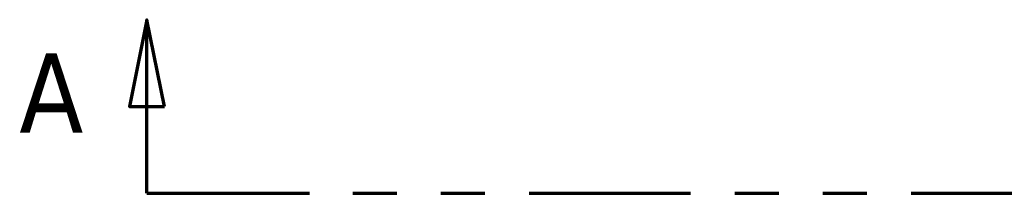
# Model space of a CAD drawing. Header units: inches. Extents: x -0.3 to 71.2, y -24.6 to 45.6.
# Tile 5 of 9: x 13.077 to 15.311, y 32.466 to 32.86. Entities that reach past the tile are written whole.
import ezdxf

# ---------------------------------------------------------------- set-up
doc = ezdxf.new("R2010")
doc.units = ezdxf.units.IN
doc.header["$MEASUREMENT"] = 0
doc.linetypes.add('DOUBLE_DASH_CHAIN', pattern=[1.2403, 0.6614, -0.0827, 0.1654, -0.0827, 0.1654, -0.0827])
doc.layers.add('Section Line (ANSI)', color=7, linetype='DOUBLE_DASH_CHAIN', lineweight=70)
doc.styles.add('Label Text (ANSI)', font='tahoma.ttf')

# ---------------------------------------------------------------- blocks, each defined once
blk = doc.blocks.new('2dTransSection0')
at = {"layer": 'Section Line (ANSI)', "linetype": 'Continuous'}
for p, q in [((13.3662, 32.86), (13.3269, 32.6632)), ((13.3662, 32.6632), (13.3662, 32.86)), ((13.4056, 32.6632), (13.3662, 32.86)), ((13.3269, 32.6632), (13.4056, 32.6632)), ((13.3662, 32.4663), (13.3662, 32.6632)), ((13.3662, 32.4663), (13.7349, 32.4663))]:
    blk.add_line(p, q, dxfattribs=at)
at = {"layer": 'Section Line (ANSI)', "linetype": 'DOUBLE_DASH_CHAIN', "ltscale": 0.55435}
blk.add_line((13.3662, 32.4663), (43.9875, 32.4663), dxfattribs=at)
at = {"layer": 'Section Line (ANSI)', "linetype": 'Continuous', "flags": 128}
blk.add_lwpolyline([(13.4056, 32.6632), (13.3662, 32.86), (13.3269, 32.6632), (13.4056, 32.6632)], dxfattribs=at)
at = {"layer": 'Section Line (ANSI)'}
blk.add_solid([(13.4056, 32.6632), (13.3662, 32.86), (13.3269, 32.6632), (13.4056, 32.6632)], dxfattribs=at)
at = {"layer": 'Section Line (ANSI)', "insert": (13.0765, 32.6041), "char_height": 0.18, "attachment_point": 7, "style": 'Label Text (ANSI)'}
blk.add_mtext('A', dxfattribs=at)

msp = doc.modelspace()

# ---------------------------------------------------------------- block references
at = {"layer": 'Section Line (ANSI)'}
msp.add_blockref('2dTransSection0', (0, 0), dxfattribs=at)

doc.saveas('drawing.dxf')
